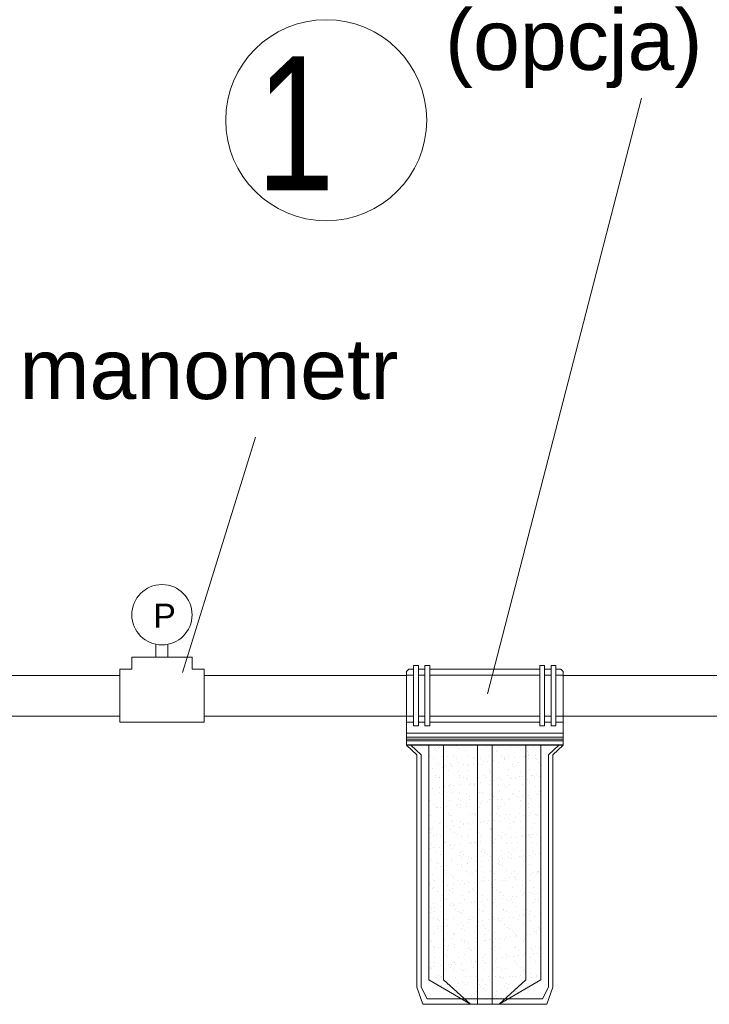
# Model space of a CAD drawing. Header units: inches. Extents: x 57112 to 98566, y -51777 to -16564.
# Tile 24 of 138: x 71454 to 71556, y -21125 to -20979. Entities that reach past the tile are written whole.
import ezdxf

# ---------------------------------------------------------------- set-up
doc = ezdxf.new("R2010")
doc.units = ezdxf.units.IN
doc.header["$MEASUREMENT"] = 0
doc.linetypes.add('DASHDOT', pattern=[1, 0.5, -0.25, 0, -0.25])
doc.layers.get('0').update_dxf_attribs({"color": 251, "lineweight": 0})
doc.layers.add('p--osie konstr.-NR', color=250, linetype='DASHDOT', lineweight=15)
doc.styles.get("Standard").update_dxf_attribs({"font": 'arial.ttf', "width": 0.75})

# ---------------------------------------------------------------- blocks, each defined once
blk = doc.blocks.new('*X2773')
for p, q in [((449.51, 5565.96), (579.51, 5565.96)), ((449.51, 5562.79), (579.51, 5562.79)), ((449.51, 5559.61), (579.51, 5559.61)), ((449.51, 5556.44), (579.51, 5556.44))]:
    blk.add_line(p, q)
blk = doc.blocks.new('*X2774')
for p, q in [((454.5, 5556.12), (454.5, 5556.12)), ((454.5, 5556.12), (454.5, 5556.12)), ((456.32, 5554.96), (456.32, 5554.96)), ((467.99, 5552.64), (467.99, 5552.64)), ((467.99, 5552.64), (467.99, 5552.64)), ((469.13, 5556.12), (469.13, 5556.12)), ((469.13, 5556.12), (469.13, 5556.12)), ((469.13, 5556.12), (469.13, 5556.12)), ((472.98, 5552.59), (472.98, 5552.59)), ((473.58, 5553.37), (473.58, 5553.37)), ((474.15, 5551.51), (474.15, 5551.51)), ((474.33, 5556.12), (474.33, 5556.12)), ((474.33, 5556.12), (474.33, 5556.12)), ((475.77, 5553.41), (475.77, 5553.41)), ((476.09, 5555), (476.09, 5555)), ((476.88, 5553.81), (476.88, 5553.81)), ((479.3, 5556.12), (479.3, 5556.12)), ((479.3, 5556.12), (479.3, 5556.12)), ((482.04, 5554.49), (482.04, 5554.49)), ((490.67, 5555.62), (490.67, 5555.62)), ((492.39, 5553.62), (492.39, 5553.62)), ((493.97, 5556.06), (493.97, 5556.06)), ((494.16, 5556.12), (494.16, 5556.12)), ((494.16, 5556.12), (494.16, 5556.12)), ((494.3, 5556.12), (494.3, 5556.12)), ((494.3, 5556.12), (494.3, 5556.12)), ((494.44, 5556.12), (494.44, 5556.12)), ((494.44, 5556.12), (494.44, 5556.12)), ((495.87, 5555.03), (495.87, 5555.03)), ((498.77, 5552.03), (498.77, 5552.03)), ((508.64, 5553.55), (508.64, 5553.55)), ((511.99, 5556.12), (511.99, 5556.12)), ((513.99, 5556.12), (513.99, 5556.12)), ((513.99, 5556.12), (513.99, 5556.12)), ((515.64, 5555.07), (515.64, 5555.07)), ((519.47, 5556.12), (519.47, 5556.12)), ((519.47, 5556.12), (519.47, 5556.12)), ((519.47, 5556.12), (519.47, 5556.12)), ((524.17, 5551.81), (524.17, 5551.81)), ((525.34, 5550.73), (525.34, 5550.73)), ((525.79, 5554.16), (525.79, 5554.16)), ((528.34, 5556.12), (528.34, 5556.12)), ((528.34, 5556.12), (528.34, 5556.12)), ((533.82, 5556.12), (533.82, 5556.12)), ((533.82, 5556.12), (533.82, 5556.12)), ((535.42, 5555.1), (535.42, 5555.1)), ((542.41, 5554.38), (542.41, 5554.38)), ((544.64, 5556.12), (544.64, 5556.12)), ((544.64, 5556.12), (544.64, 5556.12)), ((549.96, 5551.25), (549.96, 5551.25)), ((553.66, 5556.12), (553.66, 5556.12)), ((553.66, 5556.12), (553.66, 5556.12)), ((555.19, 5555.14), (555.19, 5555.14)), ((558.65, 5554.3), (558.65, 5554.3)), ((561.03, 5556.12), (561.03, 5556.12)), ((575.8, 5554.92), (575.8, 5554.92)), ((577.37, 5556.12), (577.37, 5556.12)), ((577.37, 5556.12), (577.37, 5556.12)), ((467.99, 5547.44), (467.99, 5547.44)), ((467.99, 5547.44), (467.99, 5547.44)), ((467.99, 5547.44), (467.99, 5547.44)), ((468.91, 5546.94), (468.91, 5546.94)), ((471.58, 5545.24), (471.58, 5545.24)), ((479.68, 5546.45), (479.68, 5546.45)), ((483.83, 5547.05), (483.83, 5547.05)), ((488.68, 5546.98), (488.68, 5546.98)), ((491.36, 5545.27), (491.36, 5545.27)), ((500.98, 5547.67), (500.98, 5547.67)), ((505.09, 5546.23), (505.09, 5546.23)), ((506.26, 5545.16), (506.26, 5545.16)), ((508.46, 5547.01), (508.46, 5547.01)), ((511.13, 5545.31), (511.13, 5545.31)), ((516.92, 5542.64), (516.92, 5542.64)), ((517.6, 5547.88), (517.6, 5547.88)), ((522.08, 5543.32), (522.08, 5543.32)), ((528.23, 5547.05), (528.23, 5547.05)), ((530.71, 5544.45), (530.71, 5544.45)), ((530.87, 5545.67), (530.87, 5545.67)), ((530.91, 5545.34), (530.91, 5545.34)), ((533.85, 5547.81), (533.85, 5547.81)), ((534.01, 5544.89), (534.01, 5544.89)), ((539.18, 5545.57), (539.18, 5545.57)), ((547.8, 5546.7), (547.8, 5546.7)), ((548, 5547.09), (548, 5547.09)), ((550.68, 5545.38), (550.68, 5545.38)), ((551, 5548.42), (551, 5548.42)), ((551.11, 5547.14), (551.11, 5547.14)), ((556.27, 5547.82), (556.27, 5547.82)), ((556.28, 5545.45), (556.28, 5545.45)), ((557.45, 5544.38), (557.45, 5544.38)), ((561.02, 5548.44), (561.02, 5548.44)), ((567.62, 5548.63), (567.62, 5548.63)), ((467.99, 5536.2), (467.99, 5536.2)), ((467.99, 5534.9), (467.99, 5534.9)), ((467.99, 5534.9), (467.99, 5534.9)), ((467.99, 5534.9), (467.99, 5534.9)), ((467.99, 5534.89), (467.99, 5534.89)), ((467.99, 5534.89), (467.99, 5534.89)), ((467.99, 5534.89), (467.99, 5534.89)), ((470.81, 5536.57), (470.81, 5536.57)), ((476.17, 5541.18), (476.17, 5541.18)), ((479.43, 5537.7), (479.43, 5537.7)), ((481.22, 5539.09), (481.22, 5539.09)), ((482.74, 5538.14), (482.74, 5538.14)), ((484.23, 5534.82), (484.23, 5534.82)), ((486, 5540.66), (486, 5540.66)), ((487.17, 5539.59), (487.17, 5539.59)), ((487.9, 5538.82), (487.9, 5538.82)), ((492.69, 5534.53), (492.69, 5534.53)), ((492.79, 5541.39), (492.79, 5541.39)), ((496.52, 5539.95), (496.52, 5539.95)), ((499.83, 5540.39), (499.83, 5540.39)), ((501, 5539.13), (501, 5539.13)), ((501.38, 5535.44), (501.38, 5535.44)), ((504.99, 5541.07), (504.99, 5541.07)), ((509.04, 5541.31), (509.04, 5541.31)), ((511.78, 5540.1), (511.78, 5540.1)), ((513.62, 5542.2), (513.62, 5542.2)), ((518, 5535.65), (518, 5535.65)), ((520.77, 5539.17), (520.77, 5539.17)), ((526.19, 5541.93), (526.19, 5541.93)), ((534.25, 5535.57), (534.25, 5535.57)), ((537.19, 5539.88), (537.19, 5539.88)), ((538.36, 5538.81), (538.36, 5538.81)), ((540.55, 5539.2), (540.55, 5539.2)), ((542.81, 5542.14), (542.81, 5542.14)), ((551.4, 5536.19), (551.4, 5536.19)), ((559.05, 5542.06), (559.05, 5542.06)), ((560.32, 5539.24), (560.32, 5539.24)), ((561.02, 5541.11), (561.02, 5541.11)), ((467.99, 5534.09), (467.99, 5534.09)), ((468.08, 5534.02), (468.08, 5534.02)), ((473.6, 5528.95), (473.6, 5528.95)), ((474.03, 5531.04), (474.03, 5531.04)), ((476.57, 5528.94), (476.57, 5528.94)), ((476.71, 5529.33), (476.71, 5529.33)), ((493.19, 5529.15), (493.19, 5529.15)), ((493.81, 5531.08), (493.81, 5531.08)), ((496.49, 5529.37), (496.49, 5529.37)), ((499.01, 5528.73), (499.01, 5528.73)), ((500.18, 5527.66), (500.18, 5527.66)), ((509.44, 5529.08), (509.44, 5529.08)), ((513.58, 5531.11), (513.58, 5531.11)), ((516.26, 5529.41), (516.26, 5529.41)), ((518.1, 5534.31), (518.1, 5534.31)), ((519.27, 5533.24), (519.27, 5533.24)), ((519.47, 5526.53), (519.47, 5526.53)), ((522.78, 5526.97), (522.78, 5526.97)), ((524.8, 5528.17), (524.8, 5528.17)), ((526.59, 5529.69), (526.59, 5529.69)), ((527.94, 5527.65), (527.94, 5527.65)), ((533.36, 5531.15), (533.36, 5531.15)), ((536.04, 5529.44), (536.04, 5529.44)), ((536.56, 5528.78), (536.56, 5528.78)), ((539.87, 5529.22), (539.87, 5529.22)), ((543.21, 5529.91), (543.21, 5529.91)), ((543.88, 5533.75), (543.88, 5533.75)), ((545.03, 5529.9), (545.03, 5529.9)), ((550.2, 5527.96), (550.2, 5527.96)), ((551.38, 5526.88), (551.38, 5526.88)), ((553.13, 5531.18), (553.13, 5531.18)), ((553.66, 5531.03), (553.66, 5531.03)), ((555.81, 5529.48), (555.81, 5529.48)), ((556.96, 5531.47), (556.96, 5531.47)), ((559.45, 5529.83), (559.45, 5529.83)), ((561.02, 5532), (561.02, 5532)), ((561.02, 5532), (561.02, 5532)), ((561.02, 5531.03), (561.02, 5531.03)), ((467.99, 5522.36), (467.99, 5522.36)), ((467.99, 5522.36), (467.99, 5522.36)), ((467.99, 5522.25), (467.99, 5522.25)), ((467.99, 5522.25), (467.99, 5522.25)), ((467.99, 5522.25), (467.99, 5522.25)), ((467.99, 5519.75), (467.99, 5519.75)), ((467.99, 5519.75), (467.99, 5519.75)), ((468.19, 5519.78), (468.19, 5519.78)), ((468.39, 5522.66), (468.39, 5522.66)), ((471.5, 5520.22), (471.5, 5520.22)), ((476.66, 5520.9), (476.66, 5520.9)), ((479.92, 5523.16), (479.92, 5523.16)), ((481.09, 5522.09), (481.09, 5522.09)), ((484.63, 5522.58), (484.63, 5522.58)), ((485.29, 5522.03), (485.29, 5522.03)), ((486.35, 5523.19), (486.35, 5523.19)), ((488.59, 5522.47), (488.59, 5522.47)), ((493.75, 5523.15), (493.75, 5523.15)), ((501.78, 5523.2), (501.78, 5523.2)), ((502.38, 5524.28), (502.38, 5524.28)), ((505.68, 5524.72), (505.68, 5524.72)), ((505.71, 5522.6), (505.71, 5522.6)), ((506.13, 5523.23), (506.13, 5523.23)), ((510.85, 5525.4), (510.85, 5525.4)), ((518.4, 5523.41), (518.4, 5523.41)), ((525.9, 5523.27), (525.9, 5523.27)), ((531.12, 5522.38), (531.12, 5522.38)), ((532.29, 5521.31), (532.29, 5521.31)), ((534.65, 5523.33), (534.65, 5523.33)), ((545.68, 5523.3), (545.68, 5523.3)), ((551.8, 5523.95), (551.8, 5523.95)), ((556.9, 5521.82), (556.9, 5521.82)), ((561.02, 5526.16), (561.02, 5526.16)), ((561.02, 5518.49), (561.02, 5518.49)), ((467.99, 5511.03), (467.99, 5511.03)), ((467.99, 5511.03), (467.99, 5511.03)), ((467.99, 5511.03), (467.99, 5511.03)), ((468.79, 5510.42), (468.79, 5510.42)), ((476.97, 5516.71), (476.97, 5516.71)), ((479.16, 5515.14), (479.16, 5515.14)), ((481.84, 5513.43), (481.84, 5513.43)), ((485.03, 5510.35), (485.03, 5510.35)), ((486.62, 5517.03), (486.62, 5517.03)), ((492.94, 5511.24), (492.94, 5511.24)), ((493.59, 5516.92), (493.59, 5516.92)), ((494.11, 5510.16), (494.11, 5510.16)), ((498.94, 5515.18), (498.94, 5515.18)), ((501.62, 5513.47), (501.62, 5513.47)), ((502.18, 5510.96), (502.18, 5510.96)), ((509.84, 5516.84), (509.84, 5516.84)), ((512.03, 5516.81), (512.03, 5516.81)), ((513.2, 5515.74), (513.2, 5515.74)), ((518.71, 5515.21), (518.71, 5515.21)), ((518.72, 5510.67), (518.72, 5510.67)), ((518.8, 5511.18), (518.8, 5511.18)), ((521.39, 5513.51), (521.39, 5513.51)), ((525.33, 5510.86), (525.33, 5510.86)), ((526.99, 5517.46), (526.99, 5517.46)), ((528.63, 5511.3), (528.63, 5511.3)), ((533.79, 5511.98), (533.79, 5511.98)), ((535.05, 5511.1), (535.05, 5511.1)), ((537.81, 5516.25), (537.81, 5516.25)), ((538.49, 5515.25), (538.49, 5515.25)), ((541.16, 5513.54), (541.16, 5513.54)), ((542.42, 5513.11), (542.42, 5513.11)), ((543.61, 5517.67), (543.61, 5517.67)), ((544.13, 5510.46), (544.13, 5510.46)), ((545.72, 5513.55), (545.72, 5513.55)), ((550.89, 5514.23), (550.89, 5514.23)), ((552.2, 5511.72), (552.2, 5511.72)), ((558.26, 5515.28), (558.26, 5515.28)), ((559.51, 5515.36), (559.51, 5515.36)), ((559.85, 5517.59), (559.85, 5517.59)), ((560.94, 5513.58), (560.94, 5513.58)), ((561.02, 5513.53), (561.02, 5513.53)), ((467.99, 5509.82), (467.99, 5509.82)), ((467.99, 5509.82), (467.99, 5509.82)), ((467.99, 5509.62), (467.99, 5509.62)), ((467.99, 5509.62), (467.99, 5509.62)), ((467.99, 5503.31), (467.99, 5503.31)), ((467.99, 5503.31), (467.99, 5503.31)), ((471.71, 5507.26), (471.71, 5507.26)), ((473.85, 5505.66), (473.85, 5505.66)), ((474.05, 5504.11), (474.05, 5504.11)), ((475.02, 5504.59), (475.02, 5504.59)), ((477.35, 5504.55), (477.35, 5504.55)), ((477.37, 5504.47), (477.37, 5504.47)), ((482.51, 5505.23), (482.51, 5505.23)), ((491.14, 5506.36), (491.14, 5506.36)), ((491.48, 5507.29), (491.48, 5507.29)), ((493.99, 5504.68), (493.99, 5504.68)), ((494.45, 5506.8), (494.45, 5506.8)), ((499.61, 5507.48), (499.61, 5507.48)), ((499.63, 5505.1), (499.63, 5505.1)), ((508.23, 5508.61), (508.23, 5508.61)), ((510.24, 5504.61), (510.24, 5504.61)), ((511.26, 5507.33), (511.26, 5507.33)), ((511.54, 5509.05), (511.54, 5509.05)), ((516.7, 5509.73), (516.7, 5509.73)), ((525.04, 5504.88), (525.04, 5504.88)), ((526.21, 5503.81), (526.21, 5503.81)), ((527.39, 5505.22), (527.39, 5505.22)), ((531.03, 5507.36), (531.03, 5507.36)), ((544.01, 5505.44), (544.01, 5505.44)), ((545.3, 5509.38), (545.3, 5509.38)), ((550.8, 5507.4), (550.8, 5507.4)), ((550.83, 5504.32), (550.83, 5504.32)), ((560.25, 5505.36), (560.25, 5505.36)), ((561.02, 5505.94), (561.02, 5505.94)), ((467.99, 5497.28), (467.99, 5497.28)), ((467.99, 5497.28), (467.99, 5497.28)), ((467.99, 5496.99), (467.99, 5496.99)), ((467.99, 5496.99), (467.99, 5496.99)), ((469.19, 5498.19), (469.19, 5498.19)), ((480.54, 5499.53), (480.54, 5499.53)), ((484.29, 5499.24), (484.29, 5499.24)), ((485.43, 5498.11), (485.43, 5498.11)), ((486.86, 5493.74), (486.86, 5493.74)), ((486.97, 5497.53), (486.97, 5497.53)), ((502.58, 5498.73), (502.58, 5498.73)), ((504.07, 5499.27), (504.07, 5499.27)), ((505.95, 5499.31), (505.95, 5499.31)), ((506.74, 5497.57), (506.74, 5497.57)), ((507.12, 5498.24), (507.12, 5498.24)), ((519.2, 5498.94), (519.2, 5498.94)), ((522.55, 5494.06), (522.55, 5494.06)), ((523.84, 5499.31), (523.84, 5499.31)), ((526.52, 5497.6), (526.52, 5497.6)), ((531.18, 5495.19), (531.18, 5495.19)), ((531.74, 5498.75), (531.74, 5498.75)), ((534.49, 5495.63), (534.49, 5495.63)), ((535.45, 5498.86), (535.45, 5498.86)), ((539.65, 5496.31), (539.65, 5496.31)), ((543.62, 5499.35), (543.62, 5499.35)), ((546.29, 5497.64), (546.29, 5497.64)), ((548.27, 5497.44), (548.27, 5497.44)), ((551.58, 5497.88), (551.58, 5497.88)), ((552.6, 5499.48), (552.6, 5499.48)), ((556.74, 5498.56), (556.74, 5498.56)), ((557.15, 5498.53), (557.15, 5498.53)), ((558.32, 5497.46), (558.32, 5497.46)), ((561.02, 5499.12), (561.02, 5499.12)), ((561.02, 5494.98), (561.02, 5494.98)), ((467.99, 5487.96), (467.99, 5487.96)), ((467.99, 5486.87), (467.99, 5486.87)), ((468.95, 5487.09), (468.95, 5487.09)), ((469.59, 5485.95), (469.59, 5485.95)), ((471.28, 5487.3), (471.28, 5487.3)), ((476.83, 5491.36), (476.83, 5491.36)), ((477.77, 5492.24), (477.77, 5492.24)), ((479.9, 5488.44), (479.9, 5488.44)), ((483.21, 5488.88), (483.21, 5488.88)), ((485.83, 5485.88), (485.83, 5485.88)), ((488.03, 5492.66), (488.03, 5492.66)), ((488.37, 5489.56), (488.37, 5489.56)), ((493.56, 5487.6), (493.56, 5487.6)), ((494.39, 5492.45), (494.39, 5492.45)), ((496.61, 5491.39), (496.61, 5491.39)), ((496.99, 5490.69), (496.99, 5490.69)), ((500.3, 5491.13), (500.3, 5491.13)), ((502.98, 5486.49), (502.98, 5486.49)), ((505.46, 5491.81), (505.46, 5491.81)), ((510.64, 5492.37), (510.64, 5492.37)), ((512.65, 5493.17), (512.65, 5493.17)), ((514.09, 5492.94), (514.09, 5492.94)), ((516.38, 5491.43), (516.38, 5491.43)), ((517.39, 5493.38), (517.39, 5493.38)), ((518.97, 5487.38), (518.97, 5487.38)), ((519.6, 5486.71), (519.6, 5486.71)), ((520.14, 5486.31), (520.14, 5486.31)), ((527.79, 5492.99), (527.79, 5492.99)), ((535.85, 5486.63), (535.85, 5486.63)), ((536.16, 5491.46), (536.16, 5491.46)), ((538.06, 5492.96), (538.06, 5492.96)), ((539.23, 5491.88), (539.23, 5491.88)), ((544.41, 5493.2), (544.41, 5493.2)), ((544.75, 5486.82), (544.75, 5486.82)), ((553, 5487.25), (553, 5487.25)), ((555.93, 5491.5), (555.93, 5491.5)), ((560.65, 5493.12), (560.65, 5493.12)), ((561.02, 5493.4), (561.02, 5493.4)), ((467.99, 5484.73), (467.99, 5484.73)), ((467.99, 5484.73), (467.99, 5484.73)), ((467.99, 5484.35), (467.99, 5484.35)), ((467.99, 5484.35), (467.99, 5484.35)), ((467.99, 5484.35), (467.99, 5484.35)), ((469.64, 5483.3), (469.64, 5483.3)), ((472.32, 5481.6), (472.32, 5481.6)), ((474.47, 5482.03), (474.47, 5482.03)), ((478.17, 5480), (478.17, 5480)), ((489.42, 5483.34), (489.42, 5483.34)), ((492.1, 5481.63), (492.1, 5481.63)), ((494.79, 5480.21), (494.79, 5480.21)), ((499.88, 5481.81), (499.88, 5481.81)), ((501.05, 5480.74), (501.05, 5480.74)), ((509.19, 5483.37), (509.19, 5483.37)), ((511.04, 5480.13), (511.04, 5480.13)), ((511.87, 5481.67), (511.87, 5481.67)), ((519.94, 5477.27), (519.94, 5477.27)), ((523.25, 5477.71), (523.25, 5477.71)), ((525.66, 5481.25), (525.66, 5481.25)), ((528.19, 5480.75), (528.19, 5480.75)), ((528.41, 5478.39), (528.41, 5478.39)), ((528.97, 5483.41), (528.97, 5483.41)), ((531.65, 5481.7), (531.65, 5481.7)), ((537.03, 5479.52), (537.03, 5479.52)), ((540.34, 5479.96), (540.34, 5479.96)), ((544.81, 5480.96), (544.81, 5480.96)), ((545.5, 5480.64), (545.5, 5480.64)), ((548.74, 5483.45), (548.74, 5483.45)), ((551.07, 5481.03), (551.07, 5481.03)), ((551.42, 5481.74), (551.42, 5481.74)), ((552.24, 5479.96), (552.24, 5479.96)), ((554.13, 5481.77), (554.13, 5481.77)), ((557.43, 5482.21), (557.43, 5482.21)), ((561.02, 5482.68), (561.02, 5482.68)), ((561.02, 5482.68), (561.02, 5482.68)), ((561.02, 5480.86), (561.02, 5480.86)), ((561.02, 5480.86), (561.02, 5480.86)), ((467.99, 5472.19), (467.99, 5472.19)), ((467.99, 5472.19), (467.99, 5472.19)), ((467.99, 5471.72), (467.99, 5471.72)), ((467.99, 5471.72), (467.99, 5471.72)), ((467.99, 5471.72), (467.99, 5471.72)), ((467.99, 5470.43), (467.99, 5470.43)), ((467.99, 5470.43), (467.99, 5470.43)), ((468.66, 5470.52), (468.66, 5470.52)), ((469.99, 5473.72), (469.99, 5473.72)), ((471.97, 5470.95), (471.97, 5470.95)), ((477.13, 5471.63), (477.13, 5471.63)), ((480.79, 5476.24), (480.79, 5476.24)), ((481.96, 5475.45), (481.96, 5475.45)), ((481.96, 5475.16), (481.96, 5475.16)), ((485.76, 5472.77), (485.76, 5472.77)), ((486.23, 5473.64), (486.23, 5473.64)), ((487.49, 5470.1), (487.49, 5470.1)), ((489.06, 5473.21), (489.06, 5473.21)), ((494.22, 5473.88), (494.22, 5473.88)), ((501.74, 5475.49), (501.74, 5475.49)), ((502.85, 5475.02), (502.85, 5475.02)), ((503.38, 5474.26), (503.38, 5474.26)), ((506.15, 5475.46), (506.15, 5475.46)), ((506.57, 5475.68), (506.57, 5475.68)), ((511.32, 5476.14), (511.32, 5476.14)), ((512.89, 5469.88), (512.89, 5469.88)), ((520, 5474.47), (520, 5474.47)), ((521.51, 5475.53), (521.51, 5475.53)), ((531.98, 5475.46), (531.98, 5475.46)), ((533.15, 5474.38), (533.15, 5474.38)), ((536.25, 5474.39), (536.25, 5474.39)), ((538.68, 5469.32), (538.68, 5469.32)), ((541.29, 5475.56), (541.29, 5475.56)), ((553.4, 5475.01), (553.4, 5475.01)), ((557.77, 5474.9), (557.77, 5474.9)), ((561.02, 5475.63), (561.02, 5475.63)), ((467.99, 5464.9), (467.99, 5464.9)), ((467.99, 5464.9), (467.99, 5464.9)), ((468.4, 5464.53), (468.4, 5464.53)), ((470.39, 5461.48), (470.39, 5461.48)), ((474.77, 5467.4), (474.77, 5467.4)), ((477.45, 5465.69), (477.45, 5465.69)), ((478.57, 5467.77), (478.57, 5467.77)), ((486.63, 5461.41), (486.63, 5461.41)), ((493.81, 5464.31), (493.81, 5464.31)), ((494.55, 5467.44), (494.55, 5467.44)), ((494.98, 5463.24), (494.98, 5463.24)), ((495.19, 5467.98), (495.19, 5467.98)), ((497.23, 5465.73), (497.23, 5465.73)), ((503.78, 5462.02), (503.78, 5462.02)), ((511.44, 5467.9), (511.44, 5467.9)), ((514.07, 5468.81), (514.07, 5468.81)), ((514.32, 5467.47), (514.32, 5467.47)), ((517, 5465.77), (517, 5465.77)), ((519.59, 5463.75), (519.59, 5463.75)), ((520.4, 5462.24), (520.4, 5462.24)), ((525.8, 5461.6), (525.8, 5461.6)), ((528.59, 5468.52), (528.59, 5468.52)), ((529.1, 5462.04), (529.1, 5462.04)), ((534.1, 5467.51), (534.1, 5467.51)), ((534.26, 5462.72), (534.26, 5462.72)), ((536.65, 5462.16), (536.65, 5462.16)), ((536.78, 5465.8), (536.78, 5465.8)), ((542.89, 5463.85), (542.89, 5463.85)), ((545, 5463.53), (545, 5463.53)), ((545.21, 5468.73), (545.21, 5468.73)), ((546.17, 5462.46), (546.17, 5462.46)), ((546.19, 5464.29), (546.19, 5464.29)), ((551.36, 5464.97), (551.36, 5464.97)), ((553.8, 5462.78), (553.8, 5462.78)), ((553.87, 5467.54), (553.87, 5467.54)), ((556.55, 5465.84), (556.55, 5465.84)), ((559.98, 5466.1), (559.98, 5466.1)), ((561.02, 5468.32), (561.02, 5468.32)), ((561.02, 5468.32), (561.02, 5468.32)), ((561.02, 5462.99), (561.02, 5462.99)), ((467.99, 5459.65), (467.99, 5459.65)), ((467.99, 5459.65), (467.99, 5459.65)), ((467.99, 5459.09), (467.99, 5459.09)), ((467.99, 5459.09), (467.99, 5459.09)), ((467.99, 5459.09), (467.99, 5459.09)), ((467.99, 5453.99), (467.99, 5453.99)), ((467.99, 5453.99), (467.99, 5453.99)), ((474.52, 5454.85), (474.52, 5454.85)), ((474.72, 5458.74), (474.72, 5458.74)), ((475.89, 5457.66), (475.89, 5457.66)), ((477.82, 5455.28), (477.82, 5455.28)), ((478.97, 5455.53), (478.97, 5455.53)), ((482.99, 5455.96), (482.99, 5455.96)), ((487.09, 5459.55), (487.09, 5459.55)), ((491.61, 5457.1), (491.61, 5457.1)), ((494.92, 5457.53), (494.92, 5457.53)), ((495.59, 5455.74), (495.59, 5455.74)), ((500.08, 5458.21), (500.08, 5458.21)), ((500.5, 5458.18), (500.5, 5458.18)), ((506.87, 5459.59), (506.87, 5459.59)), ((508.7, 5459.35), (508.7, 5459.35)), ((511.84, 5455.66), (511.84, 5455.66)), ((512.01, 5459.79), (512.01, 5459.79)), ((517.17, 5460.46), (517.17, 5460.46)), ((525.91, 5457.96), (525.91, 5457.96)), ((526.64, 5459.63), (526.64, 5459.63)), ((527.08, 5456.88), (527.08, 5456.88)), ((528.99, 5456.28), (528.99, 5456.28)), ((545.61, 5456.49), (545.61, 5456.49)), ((546.42, 5459.66), (546.42, 5459.66)), ((551.69, 5457.4), (551.69, 5457.4)), ((561.02, 5455.77), (561.02, 5455.77)), ((561.02, 5455.77), (561.02, 5455.77)), ((467.99, 5447.11), (467.99, 5447.11)), ((467.99, 5447.11), (467.99, 5447.11)), ((467.99, 5446.45), (467.99, 5446.45)), ((467.99, 5446.45), (467.99, 5446.45)), ((470.79, 5449.25), (470.79, 5449.25)), ((479.9, 5451.5), (479.9, 5451.5)), ((481.41, 5452.6), (481.41, 5452.6)), ((482.58, 5449.79), (482.58, 5449.79)), ((487.03, 5449.17), (487.03, 5449.17)), ((487.73, 5446.81), (487.73, 5446.81)), ((488.9, 5445.74), (488.9, 5445.74)), ((499.68, 5451.54), (499.68, 5451.54)), ((502.35, 5449.83), (502.35, 5449.83)), ((504.18, 5449.79), (504.18, 5449.79)), ((506.82, 5452.38), (506.82, 5452.38)), ((507.99, 5451.31), (507.99, 5451.31)), ((513.52, 5446.25), (513.52, 5446.25)), ((519.45, 5451.57), (519.45, 5451.57)), ((520.8, 5450), (520.8, 5450)), ((522.13, 5449.87), (522.13, 5449.87)), ((523.03, 5444.79), (523.03, 5444.79)), ((531.65, 5445.93), (531.65, 5445.93)), ((532.6, 5451.82), (532.6, 5451.82)), ((534.96, 5446.37), (534.96, 5446.37)), ((537.05, 5449.92), (537.05, 5449.92)), ((538.92, 5446.03), (538.92, 5446.03)), ((539.23, 5451.61), (539.23, 5451.61)), ((540.1, 5444.96), (540.1, 5444.96)), ((540.12, 5447.04), (540.12, 5447.04)), ((541.9, 5449.9), (541.9, 5449.9)), ((548.74, 5448.18), (548.74, 5448.18)), ((552.05, 5448.62), (552.05, 5448.62)), ((554.2, 5450.54), (554.2, 5450.54)), ((557.21, 5449.3), (557.21, 5449.3)), ((558.01, 5451.6), (558.01, 5451.6)), ((559, 5451.64), (559, 5451.64)), ((559.18, 5450.53), (559.18, 5450.53)), ((561.02, 5450.36), (561.02, 5450.36)), ((561.02, 5450.36), (561.02, 5450.36)), ((561.02, 5449.8), (561.02, 5449.8)), ((561.02, 5448.85), (561.02, 5448.85)), ((467.99, 5441.83), (467.99, 5441.83)), ((467.99, 5441.83), (467.99, 5441.83)), ((467.99, 5441.83), (467.99, 5441.83)), ((467.99, 5437.55), (467.99, 5437.55)), ((468.64, 5441.24), (468.64, 5441.24)), ((469.81, 5440.17), (469.81, 5440.17)), ((471.19, 5437.01), (471.19, 5437.01)), ((471.75, 5438.04), (471.75, 5438.04)), ((472.44, 5443.62), (472.44, 5443.62)), ((479.37, 5443.29), (479.37, 5443.29)), ((480.37, 5439.18), (480.37, 5439.18)), ((483.68, 5439.61), (483.68, 5439.61)), ((487.43, 5436.94), (487.43, 5436.94)), ((488.84, 5440.29), (488.84, 5440.29)), ((492.22, 5443.65), (492.22, 5443.65)), ((494.43, 5440.68), (494.43, 5440.68)), ((495.99, 5443.51), (495.99, 5443.51)), ((497.47, 5441.43), (497.47, 5441.43)), ((500.77, 5441.86), (500.77, 5441.86)), ((504.58, 5437.55), (504.58, 5437.55)), ((505.93, 5442.54), (505.93, 5442.54)), ((511.99, 5443.69), (511.99, 5443.69)), ((512.24, 5443.43), (512.24, 5443.43)), ((514.56, 5443.68), (514.56, 5443.68)), ((517.86, 5444.11), (517.86, 5444.11)), ((519.84, 5440.46), (519.84, 5440.46)), ((521.01, 5439.39), (521.01, 5439.39)), ((521.2, 5437.76), (521.2, 5437.76)), ((529.39, 5444.05), (529.39, 5444.05)), ((531.77, 5443.72), (531.77, 5443.72)), ((537.45, 5437.69), (537.45, 5437.69)), ((545.62, 5439.9), (545.62, 5439.9)), ((546.01, 5444.26), (546.01, 5444.26)), ((551.54, 5443.76), (551.54, 5443.76)), ((554.6, 5438.3), (554.6, 5438.3)), ((561.02, 5443.23), (561.02, 5443.23)), ((561.02, 5443.23), (561.02, 5443.23)), ((467.99, 5434.56), (467.99, 5434.56)), ((467.99, 5434.56), (467.99, 5434.56)), ((467.99, 5433.82), (467.99, 5433.82)), ((467.99, 5433.82), (467.99, 5433.82)), ((475.34, 5435.1), (475.34, 5435.1)), ((479.77, 5431.06), (479.77, 5431.06)), ((481.66, 5429.31), (481.66, 5429.31)), ((485.03, 5435.6), (485.03, 5435.6)), ((487.71, 5433.89), (487.71, 5433.89)), ((496.39, 5431.27), (496.39, 5431.27)), ((500.75, 5434.88), (500.75, 5434.88)), ((501.92, 5433.81), (501.92, 5433.81)), ((504.8, 5435.63), (504.8, 5435.63)), ((507.44, 5428.75), (507.44, 5428.75)), ((507.48, 5433.93), (507.48, 5433.93)), ((512.64, 5431.19), (512.64, 5431.19)), ((523.72, 5428.44), (523.72, 5428.44)), ((524.58, 5435.67), (524.58, 5435.67)), ((526.53, 5434.32), (526.53, 5434.32)), ((527.26, 5433.96), (527.26, 5433.96)), ((528.88, 5429.12), (528.88, 5429.12)), ((529.79, 5431.81), (529.79, 5431.81)), ((532.85, 5428.53), (532.85, 5428.53)), ((537.51, 5430.26), (537.51, 5430.26)), ((540.81, 5430.69), (540.81, 5430.69)), ((544.35, 5435.71), (544.35, 5435.71)), ((545.97, 5431.37), (545.97, 5431.37)), ((546.41, 5432.02), (546.41, 5432.02)), ((547.03, 5434), (547.03, 5434)), ((551.94, 5434.1), (551.94, 5434.1)), ((553.11, 5433.03), (553.11, 5433.03)), ((554.6, 5432.51), (554.6, 5432.51)), ((557.9, 5432.95), (557.9, 5432.95)), ((561.02, 5433.36), (561.02, 5433.36)), ((561.02, 5433.36), (561.02, 5433.36)), ((561.02, 5430.69), (561.02, 5430.69)), ((561.02, 5430.69), (561.02, 5430.69)), ((467.99, 5422.02), (467.99, 5422.02)), ((467.99, 5422.02), (467.99, 5422.02)), ((467.99, 5421.18), (467.99, 5421.18)), ((467.99, 5421.18), (467.99, 5421.18)), ((467.99, 5421.18), (467.99, 5421.18)), ((467.99, 5421.11), (467.99, 5421.11)), ((467.99, 5421.11), (467.99, 5421.11)), ((469.13, 5421.26), (469.13, 5421.26)), ((471.59, 5424.78), (471.59, 5424.78)), ((472.44, 5421.69), (472.44, 5421.69)), ((477.57, 5427.72), (477.57, 5427.72)), ((477.6, 5422.37), (477.6, 5422.37)), ((482.83, 5428.24), (482.83, 5428.24)), ((486.23, 5423.51), (486.23, 5423.51)), ((487.83, 5424.7), (487.83, 5424.7)), ((488.35, 5423.18), (488.35, 5423.18)), ((489.53, 5423.94), (489.53, 5423.94)), ((494.7, 5424.62), (494.7, 5424.62)), ((497.35, 5427.75), (497.35, 5427.75)), ((503.32, 5425.76), (503.32, 5425.76)), ((504.98, 5425.32), (504.98, 5425.32)), ((506.63, 5426.19), (506.63, 5426.19)), ((511.79, 5426.87), (511.79, 5426.87)), ((513.76, 5422.96), (513.76, 5422.96)), ((514.93, 5421.89), (514.93, 5421.89)), ((517.12, 5427.79), (517.12, 5427.79)), ((520.41, 5428.01), (520.41, 5428.01)), ((521.6, 5425.53), (521.6, 5425.53)), ((534.02, 5427.46), (534.02, 5427.46)), ((536.9, 5427.82), (536.9, 5427.82)), ((537.85, 5425.45), (537.85, 5425.45)), ((539.55, 5422.4), (539.55, 5422.4)), ((555, 5426.07), (555, 5426.07)), ((556.67, 5427.86), (556.67, 5427.86)), ((558.63, 5427.97), (558.63, 5427.97)), ((467.99, 5418.77), (467.99, 5418.77)), ((467.99, 5418.77), (467.99, 5418.77)), ((469.26, 5417.6), (469.26, 5417.6)), ((470.38, 5419.66), (470.38, 5419.66)), ((471.99, 5412.54), (471.99, 5412.54)), ((473.06, 5417.96), (473.06, 5417.96)), ((480.17, 5418.82), (480.17, 5418.82)), ((488.23, 5412.46), (488.23, 5412.46)), ((490.16, 5419.7), (490.16, 5419.7)), ((492.84, 5417.99), (492.84, 5417.99)), ((494.67, 5417.39), (494.67, 5417.39)), ((495.84, 5416.31), (495.84, 5416.31)), ((496.79, 5419.04), (496.79, 5419.04)), ((505.38, 5413.08), (505.38, 5413.08)), ((509.93, 5419.73), (509.93, 5419.73)), ((512.61, 5418.03), (512.61, 5418.03)), ((513.04, 5418.96), (513.04, 5418.96)), ((520.46, 5416.82), (520.46, 5416.82)), ((522, 5413.29), (522, 5413.29)), ((526.27, 5412.34), (526.27, 5412.34)), ((529.57, 5412.77), (529.57, 5412.77)), ((529.71, 5419.77), (529.71, 5419.77)), ((530.19, 5419.58), (530.19, 5419.58)), ((532.39, 5418.06), (532.39, 5418.06)), ((534.74, 5413.45), (534.74, 5413.45)), ((538.25, 5413.22), (538.25, 5413.22)), ((543.36, 5414.59), (543.36, 5414.59)), ((545.87, 5416.61), (545.87, 5416.61)), ((546.67, 5415.02), (546.67, 5415.02)), ((546.81, 5419.79), (546.81, 5419.79)), ((547.04, 5415.53), (547.04, 5415.53)), ((549.48, 5419.81), (549.48, 5419.81)), ((551.83, 5415.7), (551.83, 5415.7)), ((552.16, 5418.1), (552.16, 5418.1)), ((555.4, 5413.83), (555.4, 5413.83)), ((560.45, 5416.84), (560.45, 5416.84)), ((561.02, 5418.15), (561.02, 5418.15)), ((561.02, 5418.15), (561.02, 5418.15)), ((561.02, 5412.46), (561.02, 5412.46)), ((467.99, 5409.48), (467.99, 5409.48)), ((467.99, 5409.48), (467.99, 5409.48)), ((467.99, 5408.55), (467.99, 5408.55)), ((467.99, 5408.55), (467.99, 5408.55)), ((467.99, 5408.55), (467.99, 5408.55)), ((467.99, 5404.67), (467.99, 5404.67)), ((467.99, 5404.67), (467.99, 5404.67)), ((474.99, 5405.59), (474.99, 5405.59)), ((475.58, 5411.81), (475.58, 5411.81)), ((476.75, 5410.74), (476.75, 5410.74)), ((478.29, 5406.02), (478.29, 5406.02)), ((480.57, 5406.59), (480.57, 5406.59)), ((482.28, 5405.68), (482.28, 5405.68)), ((482.7, 5411.81), (482.7, 5411.81)), ((483.46, 5406.7), (483.46, 5406.7)), ((492.08, 5407.84), (492.08, 5407.84)), ((495.29, 5403.8), (495.29, 5403.8)), ((495.39, 5408.27), (495.39, 5408.27)), ((497.19, 5406.8), (497.19, 5406.8)), ((500.55, 5408.95), (500.55, 5408.95)), ((501.37, 5411.25), (501.37, 5411.25)), ((502.48, 5411.85), (502.48, 5411.85)), ((507.69, 5405.46), (507.69, 5405.46)), ((508.86, 5404.39), (508.86, 5404.39)), ((509.18, 5410.09), (509.18, 5410.09)), ((512.48, 5410.52), (512.48, 5410.52)), ((513.44, 5406.72), (513.44, 5406.72)), ((515.06, 5403.83), (515.06, 5403.83)), ((517.64, 5411.2), (517.64, 5411.2)), ((522.25, 5411.89), (522.25, 5411.89)), ((526.78, 5411.03), (526.78, 5411.03)), ((527.95, 5409.96), (527.95, 5409.96)), ((530.59, 5407.34), (530.59, 5407.34)), ((533.47, 5404.9), (533.47, 5404.9)), ((534.84, 5403.87), (534.84, 5403.87)), ((542.03, 5411.92), (542.03, 5411.92)), ((547.21, 5407.55), (547.21, 5407.55)), ((552.56, 5410.47), (552.56, 5410.47)), ((554.61, 5403.9), (554.61, 5403.9)), ((558.88, 5404.68), (558.88, 5404.68)), ((561.02, 5405.61), (561.02, 5405.61)), ((561.02, 5405.61), (561.02, 5405.61)), ((467.99, 5396.94), (467.99, 5396.94)), ((467.99, 5396.94), (467.99, 5396.94)), ((467.99, 5395.92), (467.99, 5395.92)), ((467.99, 5395.92), (467.99, 5395.92)), ((467.99, 5395.7), (467.99, 5395.7)), ((467.99, 5395.7), (467.99, 5395.7)), ((467.99, 5395.7), (467.99, 5395.7)), ((468.05, 5395.88), (468.05, 5395.88)), ((472.39, 5400.31), (472.39, 5400.31)), ((475.51, 5403.76), (475.51, 5403.76)), ((478.19, 5402.05), (478.19, 5402.05)), ((487.83, 5395.91), (487.83, 5395.91)), ((488.6, 5399.89), (488.6, 5399.89)), ((488.63, 5400.23), (488.63, 5400.23)), ((489.77, 5398.81), (489.77, 5398.81)), ((497.96, 5402.09), (497.96, 5402.09)), ((505.78, 5400.85), (505.78, 5400.85)), ((507.6, 5395.95), (507.6, 5395.95)), ((514.38, 5399.32), (514.38, 5399.32)), ((517.74, 5402.13), (517.74, 5402.13)), ((522.4, 5401.06), (522.4, 5401.06)), ((527.38, 5395.98), (527.38, 5395.98)), ((532.12, 5396.67), (532.12, 5396.67)), ((535.43, 5397.1), (535.43, 5397.1)), ((537.51, 5402.16), (537.51, 5402.16)), ((538.65, 5400.98), (538.65, 5400.98)), ((539.79, 5399.11), (539.79, 5399.11)), ((540.59, 5397.78), (540.59, 5397.78)), ((540.96, 5398.03), (540.96, 5398.03)), ((547.15, 5396.02), (547.15, 5396.02)), ((549.22, 5398.92), (549.22, 5398.92)), ((552.52, 5399.35), (552.52, 5399.35)), ((555.8, 5401.6), (555.8, 5401.6)), ((557.29, 5402.2), (557.29, 5402.2)), ((557.68, 5400.03), (557.68, 5400.03)), ((560.05, 5403.61), (560.05, 5403.61)), ((561.02, 5402.72), (561.02, 5402.72)), ((561.02, 5400.47), (561.02, 5400.47)), ((561.02, 5399.82), (561.02, 5399.82)), ((467.99, 5388.23), (467.99, 5388.23)), ((469.51, 5394.31), (469.51, 5394.31)), ((470.68, 5393.24), (470.68, 5393.24)), ((472.22, 5388.78), (472.22, 5388.78)), ((472.79, 5388.07), (472.79, 5388.07)), ((476.21, 5388.18), (476.21, 5388.18)), ((480.64, 5387.86), (480.64, 5387.86)), ((480.84, 5389.92), (480.84, 5389.92)), ((480.97, 5394.35), (480.97, 5394.35)), ((484.15, 5390.35), (484.15, 5390.35)), ((489.03, 5387.99), (489.03, 5387.99)), ((489.31, 5391.03), (489.31, 5391.03)), ((495.29, 5393.75), (495.29, 5393.75)), ((497.59, 5394.57), (497.59, 5394.57)), ((497.94, 5392.17), (497.94, 5392.17)), ((500.42, 5387.9), (500.42, 5387.9)), ((501.24, 5392.6), (501.24, 5392.6)), ((501.61, 5387.96), (501.61, 5387.96)), ((506.18, 5388.61), (506.18, 5388.61)), ((506.4, 5393.28), (506.4, 5393.28)), ((513.84, 5394.49), (513.84, 5394.49)), ((515.03, 5394.42), (515.03, 5394.42)), ((518.34, 5394.85), (518.34, 5394.85)), ((520.19, 5387.93), (520.19, 5387.93)), ((520.7, 5393.53), (520.7, 5393.53)), ((521.87, 5392.46), (521.87, 5392.46)), ((522.8, 5388.82), (522.8, 5388.82)), ((523.5, 5395.53), (523.5, 5395.53)), ((530.99, 5395.11), (530.99, 5395.11)), ((539.05, 5388.75), (539.05, 5388.75)), ((539.96, 5387.97), (539.96, 5387.97)), ((546.49, 5392.97), (546.49, 5392.97)), ((547.61, 5395.32), (547.61, 5395.32)), ((556.2, 5389.36), (556.2, 5389.36)), ((559.74, 5388), (559.74, 5388)), ((561.02, 5393.06), (561.02, 5393.06)), ((561.02, 5393.06), (561.02, 5393.06)), ((467.99, 5384.39), (467.99, 5384.39)), ((467.99, 5384.39), (467.99, 5384.39)), ((467.99, 5383.28), (467.99, 5383.28)), ((467.99, 5383.28), (467.99, 5383.28)), ((473.18, 5379.98), (473.18, 5379.98)), ((481.37, 5382.12), (481.37, 5382.12)), ((482.53, 5382.39), (482.53, 5382.39)), ((483.32, 5386.15), (483.32, 5386.15)), ((483.7, 5381.31), (483.7, 5381.31)), ((492.96, 5380.01), (492.96, 5380.01)), ((497.99, 5382.33), (497.99, 5382.33)), ((502.79, 5386.89), (502.79, 5386.89)), ((503.09, 5386.19), (503.09, 5386.19)), ((508.31, 5381.82), (508.31, 5381.82)), ((512.73, 5380.05), (512.73, 5380.05)), ((514.24, 5382.25), (514.24, 5382.25)), ((522.87, 5386.23), (522.87, 5386.23)), ((527.4, 5387.4), (527.4, 5387.4)), ((529.35, 5379.86), (529.35, 5379.86)), ((531.39, 5382.87), (531.39, 5382.87)), ((532.51, 5380.08), (532.51, 5380.08)), ((533.72, 5381.61), (533.72, 5381.61)), ((534.89, 5380.53), (534.89, 5380.53)), ((537.98, 5381), (537.98, 5381)), ((541.28, 5381.43), (541.28, 5381.43)), ((542.64, 5386.26), (542.64, 5386.26)), ((546.44, 5382.11), (546.44, 5382.11)), ((548.01, 5383.08), (548.01, 5383.08)), ((552.28, 5380.12), (552.28, 5380.12)), ((552.81, 5387.18), (552.81, 5387.18)), ((553.98, 5386.11), (553.98, 5386.11)), ((555.07, 5383.25), (555.07, 5383.25)), ((558.38, 5383.68), (558.38, 5383.68)), ((559.5, 5381.05), (559.5, 5381.05)), ((561.02, 5387.19), (561.02, 5387.19)), ((561.02, 5387.19), (561.02, 5387.19)), ((561.02, 5384.03), (561.02, 5384.03)), ((561.02, 5384.03), (561.02, 5384.03)), ((561.02, 5380.52), (561.02, 5380.52)), ((561.02, 5380.52), (561.02, 5380.52)), ((467.99, 5372.64), (467.99, 5372.64)), ((467.99, 5372.64), (467.99, 5372.64)), ((467.99, 5371.85), (467.99, 5371.85)), ((467.99, 5371.85), (467.99, 5371.85)), ((467.99, 5371.78), (467.99, 5371.78)), ((467.99, 5371.78), (467.99, 5371.78)), ((469.61, 5372), (469.61, 5372)), ((472.91, 5372.43), (472.91, 5372.43)), ((473.19, 5375.84), (473.19, 5375.84)), ((478.07, 5373.11), (478.07, 5373.11)), ((485.77, 5371.96), (485.77, 5371.96)), ((486.7, 5374.25), (486.7, 5374.25)), ((489.22, 5376.25), (489.22, 5376.25)), ((489.43, 5375.76), (489.43, 5375.76)), ((490, 5374.68), (490, 5374.68)), ((495.17, 5375.36), (495.17, 5375.36)), ((503.79, 5376.5), (503.79, 5376.5)), ((505.54, 5371.99), (505.54, 5371.99)), ((506.58, 5376.38), (506.58, 5376.38)), ((507.1, 5376.93), (507.1, 5376.93)), ((512.26, 5377.61), (512.26, 5377.61)), ((514.63, 5376.03), (514.63, 5376.03)), ((515.8, 5374.96), (515.8, 5374.96)), ((520.88, 5378.75), (520.88, 5378.75)), ((523.2, 5376.59), (523.2, 5376.59)), ((524.19, 5379.18), (524.19, 5379.18)), ((525.32, 5372.03), (525.32, 5372.03)), ((539.45, 5376.51), (539.45, 5376.51)), ((540.41, 5375.47), (540.41, 5375.47)), ((545.09, 5372.07), (545.09, 5372.07)), ((556.6, 5377.13), (556.6, 5377.13)), ((467.99, 5370.65), (467.99, 5370.65)), ((468.67, 5370.22), (468.67, 5370.22)), ((470.13, 5370.68), (470.13, 5370.68)), ((473.59, 5363.6), (473.59, 5363.6)), ((476.45, 5364.89), (476.45, 5364.89)), ((477.62, 5363.81), (477.62, 5363.81)), ((478.31, 5364.08), (478.31, 5364.08)), ((481.77, 5369.88), (481.77, 5369.88)), ((488.45, 5370.25), (488.45, 5370.25)), ((489.83, 5363.52), (489.83, 5363.52)), ((495.54, 5370.46), (495.54, 5370.46)), ((496.71, 5369.39), (496.71, 5369.39)), ((498.09, 5364.11), (498.09, 5364.11)), ((498.39, 5370.09), (498.39, 5370.09)), ((502.24, 5364.33), (502.24, 5364.33)), ((506.98, 5364.14), (506.98, 5364.14)), ((508.22, 5370.29), (508.22, 5370.29)), ((514.64, 5370.02), (514.64, 5370.02)), ((517.86, 5364.15), (517.86, 5364.15)), ((521.32, 5369.9), (521.32, 5369.9)), ((523.6, 5364.35), (523.6, 5364.35)), ((526.74, 5363.08), (526.74, 5363.08)), ((527.65, 5364.11), (527.65, 5364.11)), ((528, 5370.32), (528, 5370.32)), ((528.82, 5363.03), (528.82, 5363.03)), ((530.04, 5363.51), (530.04, 5363.51)), ((531.79, 5370.63), (531.79, 5370.63)), ((535.21, 5364.19), (535.21, 5364.19)), ((537.64, 5364.18), (537.64, 5364.18)), ((539.85, 5364.28), (539.85, 5364.28)), ((543.83, 5365.33), (543.83, 5365.33)), ((546.73, 5369.68), (546.73, 5369.68)), ((547.14, 5365.76), (547.14, 5365.76)), ((547.77, 5370.36), (547.77, 5370.36)), ((547.9, 5368.61), (547.9, 5368.61)), ((548.41, 5370.85), (548.41, 5370.85)), ((552.3, 5366.44), (552.3, 5366.44)), ((553.43, 5363.55), (553.43, 5363.55)), ((557, 5364.89), (557, 5364.89)), ((557.41, 5364.22), (557.41, 5364.22)), ((560.92, 5367.58), (560.92, 5367.58)), ((561.02, 5367.98), (561.02, 5367.98)), ((561.02, 5367.98), (561.02, 5367.98)), ((469.6, 5360.54), (469.6, 5360.54)), ((469.6, 5360.54), (469.6, 5360.54)), ((476.55, 5356.47), (476.55, 5356.47)), ((476.55, 5356.47), (476.55, 5356.47)), ((476.55, 5356.47), (476.55, 5356.47)), ((478.77, 5356.76), (478.77, 5356.76)), ((478.87, 5355.11), (478.87, 5355.11)), ((478.87, 5355.11), (478.87, 5355.11)), ((478.87, 5355.11), (478.87, 5355.11)), ((482.17, 5357.65), (482.17, 5357.65)), ((483.15, 5358.75), (483.15, 5358.75)), ((483.93, 5357.44), (483.93, 5357.44)), ((490.9, 5356.06), (490.9, 5356.06)), ((492.55, 5358.58), (492.55, 5358.58)), ((495.86, 5359.01), (495.86, 5359.01)), ((498.79, 5357.86), (498.79, 5357.86)), ((501.02, 5359.69), (501.02, 5359.69)), ((508.56, 5358.53), (508.56, 5358.53)), ((509.65, 5360.83), (509.65, 5360.83)), ((509.73, 5357.46), (509.73, 5357.46)), ((510.67, 5356.09), (510.67, 5356.09)), ((512.95, 5361.26), (512.95, 5361.26)), ((515.04, 5357.78), (515.04, 5357.78)), ((518.11, 5361.94), (518.11, 5361.94)), ((530.45, 5356.13), (530.45, 5356.13)), ((532.19, 5358.4), (532.19, 5358.4)), ((534.34, 5357.97), (534.34, 5357.97)), ((548.81, 5358.61), (548.81, 5358.61)), ((550.22, 5356.17), (550.22, 5356.17)), ((551.04, 5355.64), (551.04, 5355.64)), ((551.04, 5355.64), (551.04, 5355.64)), ((489.47, 5352.96), (489.47, 5352.96)), ((490.23, 5351.29), (490.23, 5351.29)), ((490.64, 5351.89), (490.64, 5351.89)), ((493.57, 5354.35), (493.57, 5354.35)), ((496.16, 5346.83), (496.16, 5346.83)), ((503.21, 5348.21), (503.21, 5348.21)), ((507.38, 5351.91), (507.38, 5351.91)), ((513.35, 5354.39), (513.35, 5354.39)), ((515.25, 5352.4), (515.25, 5352.4)), ((522.99, 5348.25), (522.99, 5348.25)), ((524, 5352.12), (524, 5352.12)), ((532.59, 5347.41), (532.59, 5347.41)), ((533.12, 5354.42), (533.12, 5354.42)), ((535.9, 5347.84), (535.9, 5347.84)), ((538.27, 5348.15), (538.27, 5348.15)), ((538.27, 5348.15), (538.27, 5348.15)), ((540.25, 5352.04), (540.25, 5352.04)), ((540.66, 5352.18), (540.66, 5352.18)), ((541.83, 5351.11), (541.83, 5351.11)), ((542.76, 5348.28), (542.76, 5348.28)), ((477.16, 5341.26), (477.16, 5341.26)), ((477.16, 5341.26), (477.16, 5341.26)), ((477.16, 5341.26), (477.16, 5341.26)), ((482.57, 5345.41), (482.57, 5345.41)), ((485.91, 5341.26), (485.91, 5341.26)), ((489.78, 5341.77), (489.78, 5341.77)), ((493.51, 5341.26), (493.51, 5341.26)), ((493.51, 5341.26), (493.51, 5341.26)), ((498.41, 5342.91), (498.41, 5342.91)), ((499.19, 5345.62), (499.19, 5345.62)), ((501.71, 5343.34), (501.71, 5343.34)), ((506.88, 5344.02), (506.88, 5344.02)), ((509.85, 5341.26), (509.85, 5341.26)), ((515.44, 5345.55), (515.44, 5345.55)), ((515.5, 5345.16), (515.5, 5345.16)), ((518.81, 5345.59), (518.81, 5345.59)), ((521.57, 5346.61), (521.57, 5346.61)), ((522.74, 5345.54), (522.74, 5345.54)), ((523.97, 5346.27), (523.97, 5346.27)), ((526.2, 5341.26), (526.2, 5341.26)), ((526.2, 5341.26), (526.2, 5341.26)), ((526.2, 5341.26), (526.2, 5341.26)), ((527.41, 5341.26), (527.41, 5341.26)), ((532.59, 5346.16), (532.59, 5346.16)), ((547.36, 5346.05), (547.36, 5346.05))]:
    blk.add_line(p, q)
blk = doc.blocks.new('A$C6761DF6A')
for p, q in [((1365.58, 1327.29), (1493.21, 1820.98)), ((1112.72, 1344.97), (1173.23, 1540.19)), ((1090.66, 1368.32), (1090.66, 1357.74)), ((1100.66, 1368.32), (1100.66, 1357.74)), ((1070.66, 1347.74), (1070.66, 1357.74)), ((1120.66, 1357.74), (1070.66, 1357.74)), ((1120.66, 1347.74), (1120.66, 1357.74)), ((1060.66, 1347.74), (1060.66, 1303.74)), ((1060.66, 1347.74), (1070.66, 1347.74)), ((1130.66, 1347.74), (1120.66, 1347.74)), ((1130.66, 1347.74), (1130.66, 1303.74)), ((1298.38, 1345.74), (1300.38, 1347.74)), ((1300.38, 1347.74), (1304.38, 1347.74)), ((1304.38, 1342.74), (1304.38, 1350.74)), ((1304.38, 1350.74), (1308.38, 1350.74)), ((1308.38, 1350.74), (1308.38, 1303.74)), ((1308.38, 1347.74), (1313.75, 1347.74)), ((1313.75, 1342.74), (1313.75, 1350.74)), ((1313.75, 1350.74), (1317.75, 1350.74)), ((1317.75, 1350.74), (1317.75, 1303.74)), ((1317.75, 1347.74), (1409, 1347.74)), ((1413, 1350.74), (1409, 1350.74)), ((1409, 1350.74), (1409, 1303.74)), ((1413, 1342.74), (1413, 1350.74)), ((1413, 1347.74), (1418.38, 1347.74)), ((1422.38, 1350.74), (1418.38, 1350.74)), ((1418.38, 1350.74), (1418.38, 1303.74)), ((1422.38, 1350.74), (1418.38, 1350.74)), ((1418.38, 1350.74), (1418.38, 1303.74)), ((1422.38, 1342.74), (1422.38, 1350.74)), ((1422.38, 1342.74), (1422.38, 1350.74)), ((1422.38, 1347.74), (1426.38, 1347.74)), ((1428.38, 1345.74), (1426.38, 1347.74)), ((1060.66, 1342.59), (902.26, 1342.59)), ((1060.66, 1342.59), (1060.66, 1308.89)), ((1130.66, 1342.74), (1130.66, 1308.74)), ((1298.38, 1342.59), (1130.66, 1342.59)), ((1130.66, 1342.59), (1130.66, 1308.89)), ((1298.38, 1345.74), (1298.38, 1303.74)), ((1298.38, 1345.74), (1298.38, 1342.74)), ((1304.38, 1342.74), (1298.38, 1342.74)), ((1304.38, 1300.74), (1304.38, 1342.74)), ((1313.75, 1342.74), (1308.38, 1342.74)), ((1313.75, 1300.74), (1313.75, 1342.74)), ((1409, 1342.74), (1317.75, 1342.74)), ((1418.38, 1342.74), (1413, 1342.74)), ((1413, 1300.74), (1413, 1342.74)), ((1428.38, 1342.74), (1422.38, 1342.74)), ((1422.38, 1300.74), (1422.38, 1342.74)), ((1422.38, 1300.74), (1422.38, 1342.74)), ((1428.38, 1345.74), (1428.38, 1303.74)), ((1428.38, 1342.74), (1428.38, 1308.74)), ((1428.38, 1342.74), (1428.38, 1308.74)), ((1586.77, 1342.59), (1428.38, 1342.59)), ((902.26, 1308.89), (1060.66, 1308.89)), ((1130.66, 1308.89), (1298.38, 1308.89)), ((1298.38, 1308.74), (1304.38, 1308.74)), ((1308.38, 1308.74), (1313.75, 1308.74)), ((1308.38, 1308.74), (1308.38, 1300.74)), ((1317.75, 1308.74), (1409, 1308.74)), ((1317.75, 1308.74), (1317.75, 1300.74)), ((1409, 1308.74), (1409, 1300.74)), ((1413, 1308.74), (1418.38, 1308.74)), ((1418.38, 1308.74), (1418.38, 1300.74)), ((1418.38, 1308.74), (1418.38, 1300.74)), ((1422.38, 1308.74), (1428.38, 1308.74)), ((1428.38, 1308.89), (1586.77, 1308.89)), ((1060.66, 1303.74), (1130.66, 1303.74)), ((1298.38, 1303.74), (1304.38, 1303.74)), ((1298.38, 1303.74), (1298.38, 1294.74)), ((1308.38, 1300.74), (1304.38, 1300.74)), ((1308.38, 1303.74), (1313.75, 1303.74)), ((1317.75, 1300.74), (1313.75, 1300.74)), ((1317.75, 1303.74), (1409, 1303.74)), ((1409, 1300.74), (1413, 1300.74)), ((1413, 1303.74), (1418.38, 1303.74)), ((1418.38, 1300.74), (1422.38, 1300.74)), ((1418.38, 1300.74), (1422.38, 1300.74)), ((1422.38, 1303.74), (1428.38, 1303.74)), ((1428.38, 1294.74), (1428.38, 1303.74)), ((1298.38, 1294.74), (1428.38, 1294.74)), ((1298.38, 1294.74), (1298.38, 1284.74)), ((1298.38, 1289.74), (1428.38, 1289.74)), ((1428.38, 1284.74), (1428.38, 1294.74)), ((1298.38, 1284.74), (1428.38, 1284.74)), ((1298.38, 1284.74), (1306.97, 1276.68)), ((1302.04, 1284.74), (1310.63, 1276.68)), ((1316.87, 1090.1), (1316.87, 1284.74)), ((1329.22, 1090.11), (1329.22, 1284.74)), ((1357.38, 1069.88), (1357.38, 1284.74)), ((1369.38, 1069.88), (1369.38, 1284.74)), ((1397.53, 1090.11), (1397.53, 1284.74)), ((1409.89, 1090.1), (1409.89, 1284.74)), ((1424.72, 1284.74), (1416.13, 1276.68)), ((1428.38, 1284.74), (1419.79, 1276.68)), ((1306.97, 1276.68), (1306.97, 1084.01)), ((1310.63, 1084.01), (1310.63, 1276.68)), ((1416.13, 1084.01), (1416.13, 1276.68)), ((1419.79, 1276.68), (1419.79, 1084.01)), ((1351.38, 1069.88), (1316.87, 1090.1)), ((1351.38, 1069.88), (1329.22, 1090.11)), ((1375.38, 1069.88), (1397.53, 1090.11)), ((1375.38, 1069.88), (1409.89, 1090.1)), ((1306.97, 1084.01), (1312.01, 1069.88)), ((1310.63, 1084.01), (1315.66, 1074.4)), ((1416.13, 1084.01), (1411.09, 1074.4)), ((1419.79, 1084.01), (1414.75, 1069.88)), ((1414.75, 1069.88), (1312.01, 1069.88)), ((1315.66, 1074.4), (1411.09, 1074.4)), ((1363.38, 1069.88), (1375.38, 1069.88)), ((1363.38, 1069.88), (1369.38, 1069.88))]:
    blk.add_line(p, q)
blk.add_circle((1095.66, 1392.82), 25)
for name in ['*X2773', '*X2774']:
    blk.add_blockref(name, (848.87, -4271.38))
for s, p in [('(opcja)', (1330.37, 1844.48)), ('manometr', (977.4, 1571.66))]:
    blk.add_text(s, height=50).set_placement(p)
at = {"linetype": 'Continuous'}
blk.add_text('P', height=20, dxfattribs=at).set_placement((1088.54, 1382))

msp = doc.modelspace()

# ---------------------------------------------------------------- linework, layer by layer
at = {"layer": 'p--osie konstr.-NR', "linetype": 'Continuous', "ltscale": 35}
msp.add_circle((71499.292, -20993.512, 151.8), 15, dxfattribs=at)

# ---------------------------------------------------------------- block references
at = {"color": 6, "linetype": 'Continuous', "lineweight": 60, "ltscale": 8, "xscale": 0.18, "yscale": 0.18, "zscale": 0.18}
msp.add_blockref('A$C6761DF6A', (71277.559, -21318.021), dxfattribs=at)

# ---------------------------------------------------------------- texts
at = {"layer": 'p--osie konstr.-NR', "linetype": 'Continuous', "ltscale": 35, "insert": (71500.522, -20983.957, 151.8), "char_height": 20, "width": 63.5564, "attachment_point": 3}
msp.add_mtext('1', dxfattribs=at)

doc.saveas('drawing.dxf')
